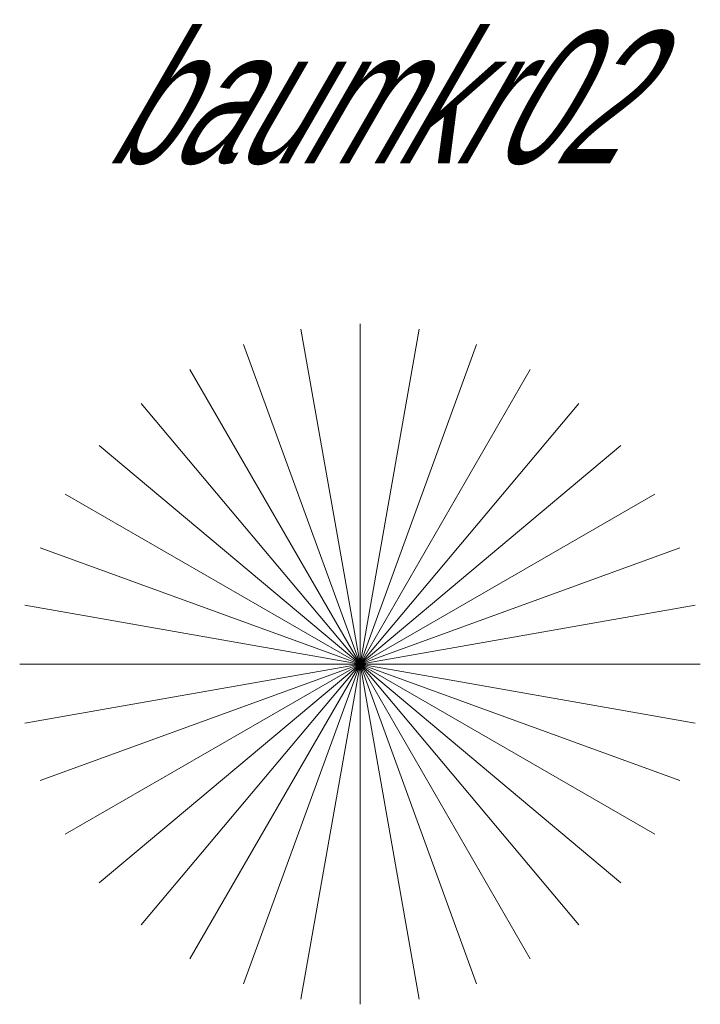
# Model space of a CAD drawing. Extents: x 12.9 to 34.2, y -51.7 to -4.
# Tile 75 of 75: x 31.9 to 33.6, y -6.9 to -4.3. Entities that reach past the tile are written whole.
import ezdxf
from ezdxf.enums import TextEntityAlignment as Align

# ---------------------------------------------------------------- set-up
doc = ezdxf.new("R2010")
doc.units = 0
doc.header["$MEASUREMENT"] = 0
doc.linetypes.add('AUSGEZOGEN', pattern=[0])
doc.layers.add('BLÄTTER', color=64, linetype='CONTINUOUS', lineweight=13)
doc.layers.add('FREIER_TEXT', color=7, linetype='AUSGEZOGEN')

msp = doc.modelspace()

# ---------------------------------------------------------------- linework, layer by layer
at = {"layer": 'BLÄTTER'}
for p in [(32.75, -5.1), (32.75, -5.1), (32.5937, -5.11365), (32.9063, -5.11365), (32.4422, -5.1543), (33.0578, -5.1543), (32.3, -5.2206), (33.2, -5.2206), (32.1715, -5.31055), (33.3285, -5.31055), (32.06055, -5.4215), (33.43945, -5.4215), (31.9706, -5.55), (33.5294, -5.55), (31.9043, -5.6922), (33.5957, -5.6922), (31.86365, -5.8437), (33.63635, -5.8437), (31.85, -6), (31.86365, -6.1563), (31.9043, -6.3078), (31.9706, -6.45), (32.06055, -6.5785), (32.1715, -6.68945), (32.3, -6.7794), (32.4422, -6.8457), (32.5937, -6.88635), (32.75, -6.9), (32.9063, -6.88635), (33.0578, -6.8457), (33.2, -6.7794), (33.3285, -6.68945), (33.43945, -6.5785), (33.5294, -6.45), (33.5957, -6.3078), (33.63635, -6.1563), (33.65, -6)]:
    msp.add_line(p, (32.75, -6), dxfattribs=at)

# ---------------------------------------------------------------- texts
at = {"layer": 'FREIER_TEXT', "color": 5, "linetype": 'Continuous', "lineweight": 50, "oblique": 30, "width": 0.65}
msp.add_text('baumkr02', height=0.35, dxfattribs=at).set_placement((32.75, -4.5), align=Align.MIDDLE_CENTER)

doc.saveas('drawing.dxf')
